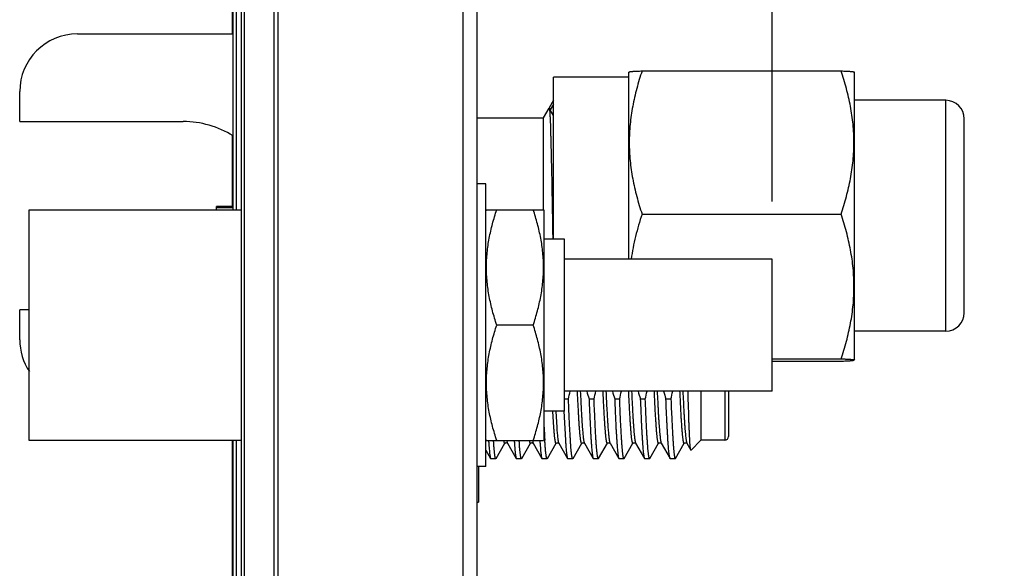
# Model space of a CAD drawing. Header units: inches. Extents: x 0 to 22, y 0 to 17.
# Tile 9 of 98: x 1.845 to 2.912, y 8.844 to 9.438. Entities that reach past the tile are written whole.
import ezdxf

# ---------------------------------------------------------------- set-up
doc = ezdxf.new("R2010")
doc.units = ezdxf.units.IN
doc.header["$LTSCALE"] = 1.21
doc.header["$MEASUREMENT"] = 0
doc.layers.get('0').update_dxf_attribs({"linetype": 'CONTINUOUS'})
doc.layers.add('DIMENSIONS', color=7, linetype='CONTINUOUS')
doc.styles.get("Standard").update_dxf_attribs({"font": 'txt', "width": 0.8})
doc.dimstyles.new('DIMSTYLE_1', dxfattribs={"dimtxt": 0.125, "dimasz": 0.18, "dimexe": 0.125, "dimexo": 0.0625, "dimgap": 0.03125, "dimtad": 0, "dimtih": 1, "dimtoh": 1, "dimzin": 4, "dimdsep": 46, "dimtxsty": 'STANDARD', "dimblk": '_FILLED', "dimblk1": '_FILLED', "dimblk2": '_FILLED', "dimcen": 0.09, "dimadec": 0, "dimazin": 0, "dimtp": 0.01, "dimtm": 0.01, "dimtfac": 1, "dimtofl": 0, "dimtmove": 0, "dimatfit": 3, "dimldrblk": '_FILLED', "dimfxl": 1, "dimtolj": 1, "dimtzin": 4, "dimarcsym": 0})

# ---------------------------------------------------------------- blocks, each defined once
blk = doc.blocks.new('*D36')
at = {"layer": 'DIMENSIONS', "color": 2, "linetype": 'CONTINUOUS'}
for p, q in [((2.8103, 9.762), (2.8103, 12.0267)), ((2.6601, 9.5711), (2.8103, 9.762)), ((2.6601, 9.2415), (2.6601, 9.5711))]:
    blk.add_line(p, q, dxfattribs=at)
at = {"layer": 'DIMENSIONS', "color": 2, "linetype": 'CONTINUOUS', "insert": (2.7478, 12.0892), "char_height": 0.125, "width": 1.025, "attachment_point": 1, "rotation": 90, "line_spacing_factor": 0.9}
blk.add_mtext('.44{\\Ftxt.shx;\\W1.000000;\\H0.125000; }[11.1]', dxfattribs=at)
blk = doc.blocks.new('_FILLED')
at = {"color": 0, "linetype": 'BYBLOCK'}
blk.add_solid([(0, 0), (-1, 0.1736), (-1, -0.1736)], dxfattribs=at)

msp = doc.modelspace()

# ---------------------------------------------------------------- linework, layer by layer
at = {"color": 7, "linetype": 'CONTINUOUS'}
for p, q in [((2.325, 11.5892), (2.325, 7.4533)), ((2.34, 11.5752), (2.34, 7.4533)), ((2.085, 7.1462), (2.085, 11.2392)), ((2.076, 9.2325), (2.076, 10.162)), ((2.075, 9.6892), (2.075, 9.4229)), ((1.9072, 9.4229), (2.076, 9.4229)), ((2.5049, 9.179), (2.5049, 9.3816)), ((2.5049, 9.3814), (2.5049, 9.3815)), ((2.505, 9.3817), (2.5052, 9.3818)), ((2.5192, 9.3828), (2.735, 9.3828)), ((2.7494, 9.3814), (2.7493, 9.3815)), ((2.7494, 9.0706), (2.7494, 9.3816)), ((2.4234, 9.2005), (2.4234, 9.376)), ((2.5049, 9.376), (2.4234, 9.376)), ((1.8447, 9.328), (1.8447, 9.3604)), ((2.4234, 9.351), (2.4186, 9.3427)), ((2.8484, 9.351), (2.7494, 9.351)), ((2.4124, 9.332), (2.4185, 9.3426)), ((2.4185, 9.3426), (2.4187, 9.3426)), ((2.4234, 9.3346), (2.4187, 9.3426)), ((2.4234, 9.3468), (2.4198, 9.3408)), ((1.8447, 9.328), (2.0218, 9.328)), ((2.34, 9.332), (2.4124, 9.332)), ((2.4124, 9.2325), (2.4124, 9.332)), ((2.8684, 9.121), (2.8684, 9.331)), ((2.075, 9.313), (2.075, 9.236)), ((2.35, 9.2605), (2.34, 9.2605)), ((2.35, 8.9545), (2.35, 9.2605)), ((1.8551, 8.9825), (1.8551, 9.2325)), ((1.8551, 9.2325), (2.085, 9.2325)), ((2.058, 9.2325), (2.058, 9.236)), ((2.076, 9.236), (2.058, 9.236)), ((2.076, 9.2347), (2.058, 9.2347)), ((2.3506, 9.2326), (2.35, 9.2315)), ((2.3506, 9.2325), (2.4124, 9.2325)), ((2.413, 9.2315), (2.4124, 9.2326)), ((2.413, 8.9835), (2.413, 9.2315)), ((2.5192, 9.2277), (2.735, 9.2277)), ((2.4351, 9.2005), (2.413, 9.2005)), ((2.4351, 9.0145), (2.4351, 9.2005)), ((2.6601, 9.179), (2.4351, 9.179)), ((2.6601, 9.036), (2.6601, 9.179)), ((1.8447, 9.0917), (1.8447, 9.124)), ((1.8551, 9.124), (1.8447, 9.124)), ((2.4013, 9.1075), (2.3617, 9.1075)), ((2.8484, 9.101), (2.7494, 9.101)), ((2.735, 9.0707), (2.6601, 9.0707)), ((2.6601, 9.0685), (2.7347, 9.0685)), ((2.7494, 9.0706), (2.7487, 9.0695)), ((2.6601, 9.036), (2.4351, 9.036)), ((2.583, 9.036), (2.583, 8.9829)), ((2.613, 9.036), (2.613, 8.9869)), ((2.4351, 9.0276), (2.4394, 9.0276)), ((2.4618, 9.0276), (2.4672, 9.0276)), ((2.4896, 9.0276), (2.495, 9.0276)), ((2.5173, 9.0276), (2.5227, 9.0276)), ((2.5451, 9.0276), (2.5505, 9.0276)), ((2.4351, 9.0145), (2.413, 9.0145)), ((2.4346, 9.0145), (2.4362, 8.983)), ((2.085, 8.9825), (1.8551, 8.9825)), ((2.075, 8.9825), (2.075, 8.7629)), ((2.076, 8.7315), (2.076, 8.9825)), ((2.3506, 8.9825), (2.35, 8.9835)), ((2.3506, 8.9825), (2.4124, 8.9825)), ((2.3611, 8.9631), (2.3706, 8.9795)), ((2.3734, 8.9796), (2.3734, 8.9795)), ((2.3734, 8.9795), (2.3829, 8.9631)), ((2.3888, 8.9631), (2.3983, 8.9795)), ((2.4011, 8.9796), (2.4012, 8.9795)), ((2.4012, 8.9795), (2.4107, 8.9631)), ((2.413, 8.9835), (2.4124, 8.9825)), ((2.4166, 8.9631), (2.4261, 8.9795)), ((2.4289, 8.9795), (2.429, 8.9795)), ((2.429, 8.9795), (2.4385, 8.9631)), ((2.4444, 8.9631), (2.4539, 8.9795)), ((2.4567, 8.9795), (2.4567, 8.9795)), ((2.4567, 8.9795), (2.4662, 8.9631)), ((2.4722, 8.9631), (2.4817, 8.9795)), ((2.4845, 8.9795), (2.4845, 8.9795)), ((2.4845, 8.9795), (2.494, 8.9631)), ((2.4999, 8.9631), (2.5094, 8.9795)), ((2.5123, 8.9795), (2.5123, 8.9795)), ((2.5123, 8.9795), (2.5218, 8.9631)), ((2.5277, 8.9631), (2.5372, 8.9795)), ((2.5401, 8.9795), (2.5401, 8.9795)), ((2.5401, 8.9795), (2.5496, 8.9631)), ((2.5555, 8.9631), (2.565, 8.9795)), ((2.5678, 8.9795), (2.5678, 8.9795)), ((2.5678, 8.9795), (2.5721, 8.9722)), ((2.583, 8.9829), (2.5723, 8.9721)), ((2.609, 8.9829), (2.583, 8.9829)), ((2.35, 8.972), (2.3551, 8.9631)), ((2.5723, 8.9721), (2.5721, 8.9722)), ((2.35, 8.9545), (2.34, 8.9545)), ((2.342, 8.9545), (2.342, 8.9159)), ((2.3551, 8.9631), (2.3554, 8.9629)), ((2.3554, 8.9629), (2.3608, 8.9629)), ((2.3611, 8.9631), (2.3608, 8.9629)), ((2.3829, 8.9631), (2.3832, 8.9629)), ((2.3832, 8.9629), (2.3886, 8.9629)), ((2.3888, 8.9631), (2.3886, 8.9629)), ((2.4107, 8.9631), (2.411, 8.9629)), ((2.411, 8.9629), (2.4163, 8.9629)), ((2.4166, 8.9631), (2.4163, 8.9629)), ((2.4385, 8.9631), (2.4387, 8.9629)), ((2.4387, 8.9629), (2.4441, 8.9629)), ((2.4444, 8.9631), (2.4441, 8.9629)), ((2.4662, 8.9631), (2.4665, 8.9629)), ((2.4665, 8.9629), (2.4719, 8.9629)), ((2.4722, 8.9631), (2.4719, 8.9629)), ((2.494, 8.9631), (2.4943, 8.9629)), ((2.4943, 8.9629), (2.4997, 8.9629)), ((2.4999, 8.9631), (2.4997, 8.9629)), ((2.5218, 8.9631), (2.5221, 8.9629)), ((2.5221, 8.9629), (2.5275, 8.9629)), ((2.5277, 8.9631), (2.5275, 8.9629)), ((2.5498, 8.9629), (2.5496, 8.9631)), ((2.5498, 8.9629), (2.5552, 8.9629)), ((2.5552, 8.9629), (2.5555, 8.9631)), ((2.34, 8.9159), (2.342, 8.9159))]:
    msp.add_line(p, q, dxfattribs=at)
at = {"color": 9, "linetype": 'CONTINUOUS'}
for p, q in [((2.0885, 7.1462), (2.0885, 11.2392)), ((2.1205, 7.1462), (2.1205, 11.2392)), ((2.125, 7.1462), (2.125, 11.2392)), ((2.0798, 9.2325), (2.0798, 10.162)), ((2.8484, 9.101), (2.8484, 9.351)), ((2.609, 9.036), (2.609, 8.9829)), ((2.4221, 9.0145), (2.4233, 8.9967)), ((2.4256, 9.0145), (2.4267, 8.9967)), ((2.0798, 8.7315), (2.0798, 8.9825)), ((2.3726, 8.9825), (2.3732, 8.9799)), ((2.3732, 8.9799), (2.3734, 8.9795)), ((2.4004, 8.9824), (2.4012, 8.9796)), ((2.4567, 8.9796), (2.4567, 8.9795)), ((2.4843, 8.9801), (2.4845, 8.9795))]:
    msp.add_line(p, q, dxfattribs=at)
at = {"color": 7, "linetype": 'CONTINUOUS'}
for points in [[(2.3706, 8.9795), (2.3706, 8.9795), (2.3706, 8.9796), (2.3708, 8.9798), (2.3711, 8.98), (2.3716, 8.9802), (2.3721, 8.9803), (2.3726, 8.9802), (2.373, 8.98)], [(2.373, 8.98), (2.3732, 8.9797), (2.3734, 8.9796)], [(2.3983, 8.9795), (2.3984, 8.9795), (2.3984, 8.9796), (2.3986, 8.9798), (2.3989, 8.98), (2.3993, 8.9802), (2.3998, 8.9803), (2.4003, 8.9802), (2.4007, 8.98)], [(2.4007, 8.98), (2.401, 8.9797), (2.4011, 8.9796)], [(2.4261, 8.9795), (2.4261, 8.9795), (2.4262, 8.9796), (2.4264, 8.9798), (2.4267, 8.98), (2.4272, 8.9802), (2.4276, 8.9802), (2.4281, 8.9801), (2.4285, 8.9799), (2.4288, 8.9797), (2.4289, 8.9796), (2.4289, 8.9795)], [(2.4539, 8.9795), (2.4539, 8.9795), (2.454, 8.9796), (2.4542, 8.9798), (2.4545, 8.98), (2.4549, 8.9802), (2.4554, 8.9802), (2.4559, 8.9801)], [(2.4559, 8.9801), (2.4563, 8.9799), (2.4566, 8.9797), (2.4567, 8.9796), (2.4567, 8.9795)], [(2.4817, 8.9795), (2.4817, 8.9795), (2.4818, 8.9796), (2.4819, 8.9798), (2.4823, 8.98), (2.4827, 8.9802), (2.4832, 8.9802), (2.4837, 8.9801)], [(2.4837, 8.9801), (2.4841, 8.9799), (2.4844, 8.9797), (2.4845, 8.9796), (2.4845, 8.9795)], [(2.5094, 8.9795), (2.5095, 8.9796), (2.5096, 8.9797), (2.5098, 8.9799), (2.5102, 8.9801), (2.5107, 8.9802), (2.5111, 8.9802), (2.5116, 8.9801), (2.512, 8.9799), (2.5122, 8.9797), (2.5123, 8.9796), (2.5123, 8.9795)], [(2.5372, 8.9795), (2.5372, 8.9795), (2.5373, 8.9797), (2.5376, 8.9799), (2.5379, 8.9801), (2.5385, 8.9802), (2.539, 8.9802), (2.5394, 8.9801), (2.5397, 8.9799), (2.54, 8.9797), (2.54, 8.9796), (2.5401, 8.9795)], [(2.565, 8.9795), (2.565, 8.9795), (2.5651, 8.9797), (2.5653, 8.9799), (2.5657, 8.9801), (2.5662, 8.9802), (2.5667, 8.9802), (2.5672, 8.9801), (2.5675, 8.9799), (2.5677, 8.9797), (2.5678, 8.9796), (2.5678, 8.9795)]]:
    msp.add_lwpolyline(points, dxfattribs=at)
for centre, radius, start, end in [((1.9072, 9.3604), 0.0625, 90, 180), ((2.8484, 9.331), 0.02, 360, 90), ((2.0218, 9.226), 0.102, 57.9028, 90), ((2.8484, 9.121), 0.02, 270, 0), ((1.9072, 9.0917), 0.0625, 180, 213.5705), ((2.1741, 9.0933), 0.2733, 346.0832, 347.9018), ((2.7727, 9.1239), 0.3255, 195.6592, 197.2106), ((2.2019, 9.0933), 0.2733, 346.0832, 347.9018), ((2.8005, 9.1239), 0.3255, 195.6592, 197.2106), ((2.2296, 9.0933), 0.2733, 346.0832, 347.9018), ((2.8283, 9.1239), 0.3255, 195.6592, 197.2106), ((2.2574, 9.0933), 0.2733, 346.0832, 347.9017), ((2.856, 9.1239), 0.3255, 195.6593, 197.2106), ((2.2852, 9.0933), 0.2733, 346.0832, 347.9018), ((3.4724, 9.0507), 1.0608, 182.8976, 183.6592), ((2.609, 8.9869), 0.004, 270, 360)]:
    msp.add_arc(centre, radius, start, end, dxfattribs=at)
at = {"color": 9, "linetype": 'CONTINUOUS'}
for centre, radius, start, end in [((2.4396, 8.9891), 0.0398, 189.5472, 189.7156), ((2.4026, 8.9803), 0.00159, 208.1675, 210.0203)]:
    msp.add_arc(centre, radius, start, end, dxfattribs=at)
at = {"color": 7, "linetype": 'CONTINUOUS'}
for points, knots in [([(2.5052, 9.3818), (2.5052, 9.3818), (2.5054, 9.3819), (2.5057, 9.382), (2.5062, 9.382), (2.5067, 9.3821), (2.5073, 9.3821), (2.508, 9.3822), (2.5088, 9.3823), (2.51, 9.3824), (2.5117, 9.3825), (2.514, 9.3826), (2.5165, 9.3827), (2.5183, 9.3828), (2.5192, 9.3828)], [0, 0, 0, 0, 0.016493, 0.039099, 0.069018, 0.105671, 0.148836, 0.198463, 0.254332, 0.316216, 0.457143, 0.619359, 0.800939, 1, 1, 1, 1]), ([(2.5192, 9.3828), (2.5182, 9.3797), (2.5162, 9.3734), (2.5134, 9.3638), (2.5111, 9.3542), (2.509, 9.3445), (2.5074, 9.3348), (2.5062, 9.325), (2.5055, 9.3151), (2.5053, 9.3053), (2.5055, 9.2954), (2.5062, 9.2856), (2.5074, 9.2758), (2.509, 9.2661), (2.5111, 9.2564), (2.5134, 9.2468), (2.5162, 9.2372), (2.5182, 9.2309), (2.5192, 9.2277)], [0, 0, 0, 0, 0.062934, 0.125726, 0.188378, 0.250896, 0.313292, 0.375589, 0.437813, 0.5, 0.562187, 0.624411, 0.686708, 0.749104, 0.811622, 0.874274, 0.937066, 1, 1, 1, 1]), ([(2.735, 9.3828), (2.736, 9.3828), (2.7379, 9.3827), (2.7402, 9.3826), (2.7419, 9.3825), (2.7431, 9.3824), (2.7442, 9.3824), (2.7451, 9.3823), (2.746, 9.3822), (2.7468, 9.3822), (2.7475, 9.3821), (2.748, 9.382), (2.7483, 9.382), (2.7485, 9.3819), (2.7487, 9.3819), (2.7488, 9.3819), (2.749, 9.3818), (2.7491, 9.3818), (2.7491, 9.3818), (2.7492, 9.3817), (2.7492, 9.3817), (2.7492, 9.3817)], [0, 0, 0, 0, 0.211434, 0.402564, 0.489783, 0.571038, 0.64603, 0.714461, 0.776051, 0.83053, 0.877607, 0.917178, 0.934117, 0.949025, 0.961786, 0.972476, 0.981473, 0.989173, 0.995543, 0.998039, 1, 1, 1, 1]), ([(2.735, 9.2277), (2.736, 9.2309), (2.738, 9.2372), (2.7408, 9.2468), (2.7431, 9.2564), (2.7452, 9.2661), (2.7468, 9.2758), (2.748, 9.2856), (2.7487, 9.2954), (2.7489, 9.3053), (2.7487, 9.3151), (2.748, 9.325), (2.7468, 9.3348), (2.7452, 9.3445), (2.7431, 9.3542), (2.7408, 9.3638), (2.738, 9.3734), (2.736, 9.3797), (2.735, 9.3828)], [0, 0, 0, 0, 0.062934, 0.125726, 0.188378, 0.250896, 0.313292, 0.375589, 0.437813, 0.5, 0.562187, 0.624411, 0.686708, 0.749104, 0.811622, 0.874274, 0.937066, 1, 1, 1, 1]), ([(2.4187, 9.3426), (2.4187, 9.3426), (2.4187, 9.3426), (2.4187, 9.3425), (2.4188, 9.3424), (2.4188, 9.3422), (2.4189, 9.3419), (2.4189, 9.3415), (2.419, 9.341), (2.419, 9.3404), (2.4191, 9.3397), (2.4191, 9.3389), (2.4192, 9.3381), (2.4193, 9.3368), (2.4194, 9.335), (2.4195, 9.3325), (2.4196, 9.3298), (2.4198, 9.3267), (2.4199, 9.3234), (2.42, 9.3197), (2.4201, 9.3158), (2.4202, 9.3116), (2.4204, 9.3054), (2.4206, 9.2972), (2.4208, 9.2867), (2.4211, 9.2756), (2.4213, 9.2658), (2.4214, 9.2578), (2.4216, 9.2495), (2.4218, 9.2389), (2.422, 9.2261), (2.4222, 9.2133), (2.4224, 9.2048), (2.4224, 9.2005)], [0, 0, 0, 0, 0.000496, 0.001138, 0.00193, 0.002875, 0.005222, 0.008183, 0.011755, 0.015935, 0.020719, 0.026103, 0.03208, 0.038646, 0.05352, 0.070678, 0.09007, 0.111641, 0.135333, 0.161088, 0.18884, 0.218503, 0.249978, 0.317932, 0.391851, 0.470872, 0.554114, 0.597034, 0.640664, 0.729542, 0.819721, 0.910199, 1, 1, 1, 1]), ([(2.3617, 9.1075), (2.3609, 9.1101), (2.3593, 9.1152), (2.3571, 9.1229), (2.3552, 9.1306), (2.3535, 9.1384), (2.3522, 9.1463), (2.3513, 9.1542), (2.3507, 9.1621), (2.3505, 9.17), (2.3507, 9.178), (2.3513, 9.1859), (2.3522, 9.1938), (2.3535, 9.2016), (2.3552, 9.2094), (2.3571, 9.2172), (2.3593, 9.2249), (2.3609, 9.23), (2.3617, 9.2325)], [0, 0, 0, 0, 0.062919, 0.125701, 0.188348, 0.250865, 0.313265, 0.375569, 0.437803, 0.5, 0.562197, 0.624431, 0.686735, 0.749135, 0.811652, 0.874299, 0.937081, 1, 1, 1, 1]), ([(2.4013, 9.1075), (2.4021, 9.1101), (2.4037, 9.1152), (2.4059, 9.1229), (2.4078, 9.1306), (2.4095, 9.1384), (2.4108, 9.1463), (2.4117, 9.1542), (2.4123, 9.1621), (2.4125, 9.17), (2.4123, 9.178), (2.4117, 9.1859), (2.4108, 9.1938), (2.4095, 9.2016), (2.4078, 9.2094), (2.4059, 9.2172), (2.4037, 9.2249), (2.4021, 9.23), (2.4013, 9.2325)], [0, 0, 0, 0, 0.062919, 0.125701, 0.188348, 0.250865, 0.313265, 0.375569, 0.437803, 0.5, 0.562197, 0.624431, 0.686735, 0.749135, 0.811652, 0.874299, 0.937081, 1, 1, 1, 1]), ([(2.5192, 9.2277), (2.5179, 9.2238), (2.5154, 9.2158), (2.5121, 9.2036), (2.5094, 9.1914), (2.508, 9.1832), (2.5074, 9.179)], [0, 0, 0, 0, 0.250959, 0.501261, 0.750921, 1, 1, 1, 1]), ([(2.735, 9.0707), (2.7361, 9.0739), (2.7381, 9.0803), (2.7408, 9.09), (2.7432, 9.0997), (2.7453, 9.1095), (2.7469, 9.1194), (2.7481, 9.1293), (2.7488, 9.1393), (2.749, 9.1492), (2.7488, 9.1592), (2.7481, 9.1692), (2.7469, 9.1791), (2.7452, 9.1889), (2.7432, 9.1987), (2.7408, 9.2085), (2.738, 9.2182), (2.736, 9.2246), (2.735, 9.2277)], [0, 0, 0, 0, 0.062902, 0.125673, 0.188313, 0.250828, 0.313231, 0.375541, 0.437784, 0.499993, 0.562202, 0.624446, 0.686757, 0.749162, 0.81168, 0.874322, 0.937096, 1, 1, 1, 1]), ([(2.3617, 8.9825), (2.3609, 8.9851), (2.3593, 8.9902), (2.3571, 8.9979), (2.3552, 9.0056), (2.3535, 9.0134), (2.3522, 9.0213), (2.3513, 9.0292), (2.3507, 9.0371), (2.3505, 9.045), (2.3507, 9.053), (2.3513, 9.0609), (2.3522, 9.0688), (2.3535, 9.0766), (2.3552, 9.0844), (2.3571, 9.0922), (2.3593, 9.0999), (2.3609, 9.105), (2.3617, 9.1075)], [0, 0, 0, 0, 0.062919, 0.125701, 0.188348, 0.250865, 0.313265, 0.375569, 0.437803, 0.5, 0.562197, 0.624431, 0.686735, 0.749135, 0.811652, 0.874299, 0.937081, 1, 1, 1, 1]), ([(2.4013, 8.9825), (2.4021, 8.9851), (2.4037, 8.9902), (2.4059, 8.9979), (2.4078, 9.0056), (2.4095, 9.0134), (2.4108, 9.0213), (2.4117, 9.0292), (2.4123, 9.0371), (2.4125, 9.045), (2.4123, 9.053), (2.4117, 9.0609), (2.4108, 9.0688), (2.4095, 9.0766), (2.4078, 9.0844), (2.4059, 9.0922), (2.4037, 9.0999), (2.4021, 9.105), (2.4013, 9.1075)], [0, 0, 0, 0, 0.062919, 0.125701, 0.188348, 0.250865, 0.313265, 0.375569, 0.437803, 0.5, 0.562197, 0.624431, 0.686735, 0.749135, 0.811652, 0.874299, 0.937081, 1, 1, 1, 1]), ([(2.7347, 9.0685), (2.7357, 9.0685), (2.7376, 9.0686), (2.7399, 9.0687), (2.7416, 9.0688), (2.7427, 9.0689), (2.7438, 9.0689), (2.7448, 9.069), (2.7456, 9.0691), (2.7464, 9.0691), (2.7471, 9.0692), (2.7476, 9.0693), (2.748, 9.0693), (2.7483, 9.0694), (2.7484, 9.0694), (2.7485, 9.0695), (2.7486, 9.0695), (2.7487, 9.0695), (2.7487, 9.0695), (2.7487, 9.0695), (2.7487, 9.0696), (2.7487, 9.0696)], [0, 0, 0, 0, 0.212152, 0.403835, 0.491273, 0.572714, 0.647859, 0.716416, 0.778104, 0.832657, 0.879829, 0.919407, 0.951217, 0.964174, 0.975155, 0.984166, 0.991236, 0.994065, 0.996443, 0.998402, 1, 1, 1, 1]), ([(2.7487, 9.0696), (2.7487, 9.0696), (2.7487, 9.0696), (2.7487, 9.0696), (2.7487, 9.0696), (2.7487, 9.0696), (2.7487, 9.0697), (2.7486, 9.0697), (2.7486, 9.0697), (2.7484, 9.0698), (2.7483, 9.0698), (2.7481, 9.0698), (2.7479, 9.0699), (2.7477, 9.0699), (2.7474, 9.0699), (2.7471, 9.07), (2.7467, 9.07), (2.746, 9.0701), (2.7452, 9.0702), (2.7442, 9.0702), (2.7432, 9.0703), (2.742, 9.0704), (2.7408, 9.0704), (2.7395, 9.0705), (2.7375, 9.0706), (2.736, 9.0707), (2.735, 9.0707)], [0, 0, 0, 0, 0.001408, 0.002732, 0.004199, 0.005981, 0.008179, 0.010844, 0.017677, 0.0266, 0.037653, 0.050847, 0.066177, 0.083633, 0.103198, 0.124848, 0.148558, 0.202041, 0.263389, 0.332316, 0.408512, 0.491656, 0.581416, 0.677458, 0.779452, 1, 1, 1, 1]), ([(2.5721, 8.9722), (2.5721, 8.9722), (2.572, 8.9723), (2.572, 8.9724), (2.5719, 8.9726), (2.5719, 8.9728), (2.5718, 8.973), (2.5718, 8.9734), (2.5717, 8.9739), (2.5716, 8.9747), (2.5715, 8.9755), (2.5714, 8.9765), (2.5713, 8.9776), (2.5712, 8.9788), (2.5711, 8.9807), (2.571, 8.9834), (2.5708, 8.9869), (2.5706, 8.9908), (2.5704, 8.9952), (2.5702, 9), (2.57, 9.0052), (2.5699, 9.0108), (2.5697, 9.0166), (2.5694, 9.0251), (2.5692, 9.0316), (2.5691, 9.036)], [0, 0, 0, 0, 0.001682, 0.003829, 0.006453, 0.009562, 0.01316, 0.017248, 0.026896, 0.038505, 0.052066, 0.067566, 0.084989, 0.104315, 0.125525, 0.173493, 0.228677, 0.290829, 0.359671, 0.434895, 0.516169, 0.603135, 0.695412, 0.792598, 1, 1, 1, 1]), ([(2.4441, 8.9629), (2.4441, 8.9629), (2.4441, 8.9629), (2.444, 8.9629), (2.444, 8.9629), (2.444, 8.9629), (2.4439, 8.963), (2.4438, 8.9632), (2.4437, 8.9633), (2.4437, 8.9635), (2.4436, 8.9637), (2.4435, 8.9641), (2.4434, 8.9646), (2.4432, 8.9654), (2.4431, 8.9663), (2.4429, 8.9673), (2.4428, 8.9685), (2.4426, 8.9698), (2.4425, 8.9712), (2.4423, 8.9734), (2.442, 8.9764), (2.4417, 8.9804), (2.4415, 8.9849), (2.4412, 8.9898), (2.4409, 8.9952), (2.4406, 9.001), (2.4403, 9.0071), (2.4399, 9.016), (2.4396, 9.0229), (2.4394, 9.0276)], [0, 0, 0, 0, 0.00057, 0.001171, 0.001829, 0.002564, 0.004315, 0.006501, 0.009157, 0.012303, 0.015951, 0.020105, 0.029952, 0.04186, 0.05583, 0.071855, 0.089924, 0.110019, 0.132123, 0.156212, 0.210243, 0.271883, 0.340862, 0.41688, 0.499601, 0.58866, 0.683662, 0.784187, 1, 1, 1, 1]), ([(2.4618, 9.0276), (2.462, 9.0232), (2.4622, 9.0167), (2.4626, 9.0082), (2.4629, 9.0023), (2.4632, 8.9968), (2.4634, 8.9916), (2.4637, 8.9868), (2.464, 8.9824), (2.4643, 8.9784), (2.4646, 8.9748), (2.4648, 8.9722), (2.465, 8.9702), (2.4651, 8.969), (2.4653, 8.9678), (2.4654, 8.9668), (2.4655, 8.9659), (2.4657, 8.9651), (2.4658, 8.9644), (2.4659, 8.9639), (2.466, 8.9636), (2.4661, 8.9634), (2.4662, 8.9632), (2.4662, 8.9631), (2.4662, 8.9631)], [0, 0, 0, 0, 0.205132, 0.301158, 0.392317, 0.478247, 0.558611, 0.633092, 0.701399, 0.763266, 0.818451, 0.866745, 0.888249, 0.907964, 0.925875, 0.941964, 0.956221, 0.968638, 0.979211, 0.987944, 0.991627, 0.994858, 0.997645, 1, 1, 1, 1]), ([(2.4719, 8.9629), (2.4719, 8.9629), (2.4719, 8.9629), (2.4718, 8.9629), (2.4718, 8.9629), (2.4717, 8.9629), (2.4717, 8.963), (2.4716, 8.9632), (2.4715, 8.9633), (2.4715, 8.9635), (2.4714, 8.9637), (2.4713, 8.9641), (2.4711, 8.9646), (2.471, 8.9654), (2.4709, 8.9663), (2.4707, 8.9673), (2.4706, 8.9685), (2.4704, 8.9698), (2.4703, 8.9712), (2.4701, 8.9734), (2.4698, 8.9764), (2.4695, 8.9804), (2.4692, 8.9849), (2.4689, 8.9898), (2.4686, 8.9952), (2.4684, 9.001), (2.4681, 9.0071), (2.4677, 9.016), (2.4674, 9.0229), (2.4672, 9.0276)], [0, 0, 0, 0, 0.00057, 0.001171, 0.001829, 0.002564, 0.004315, 0.006501, 0.009157, 0.012303, 0.015951, 0.020105, 0.029952, 0.04186, 0.05583, 0.071855, 0.089924, 0.110019, 0.132123, 0.156212, 0.210243, 0.271883, 0.340862, 0.41688, 0.499601, 0.58866, 0.683662, 0.784187, 1, 1, 1, 1]), ([(2.4896, 9.0276), (2.4897, 9.0232), (2.49, 9.0167), (2.4904, 9.0082), (2.4907, 9.0023), (2.4909, 8.9968), (2.4912, 8.9916), (2.4915, 8.9868), (2.4918, 8.9824), (2.4921, 8.9784), (2.4923, 8.9748), (2.4926, 8.9722), (2.4928, 8.9702), (2.4929, 8.969), (2.493, 8.9678), (2.4932, 8.9668), (2.4933, 8.9659), (2.4934, 8.9651), (2.4936, 8.9644), (2.4937, 8.9639), (2.4938, 8.9636), (2.4939, 8.9634), (2.4939, 8.9632), (2.494, 8.9631), (2.494, 8.9631)], [0, 0, 0, 0, 0.205132, 0.301158, 0.392317, 0.478247, 0.558611, 0.633092, 0.701399, 0.763266, 0.818451, 0.866745, 0.888249, 0.907964, 0.925875, 0.941964, 0.956221, 0.968638, 0.979211, 0.987944, 0.991627, 0.994858, 0.997645, 1, 1, 1, 1]), ([(2.4997, 8.9629), (2.4997, 8.9629), (2.4996, 8.9629), (2.4996, 8.9629), (2.4996, 8.9629), (2.4995, 8.9629), (2.4994, 8.963), (2.4994, 8.9632), (2.4993, 8.9633), (2.4992, 8.9635), (2.4992, 8.9637), (2.4991, 8.9641), (2.4989, 8.9646), (2.4988, 8.9654), (2.4986, 8.9663), (2.4985, 8.9673), (2.4983, 8.9685), (2.4982, 8.9698), (2.498, 8.9712), (2.4978, 8.9734), (2.4976, 8.9764), (2.4973, 8.9804), (2.497, 8.9849), (2.4967, 8.9898), (2.4964, 8.9952), (2.4961, 9.001), (2.4958, 9.0071), (2.4954, 9.016), (2.4951, 9.0229), (2.495, 9.0276)], [0, 0, 0, 0, 0.00057, 0.001171, 0.001829, 0.002564, 0.004315, 0.006501, 0.009157, 0.012303, 0.015951, 0.020105, 0.029952, 0.04186, 0.05583, 0.071855, 0.089924, 0.110019, 0.132123, 0.156212, 0.210243, 0.271883, 0.340862, 0.41688, 0.499601, 0.58866, 0.683662, 0.784187, 1, 1, 1, 1]), ([(2.5173, 9.0276), (2.5175, 9.0232), (2.5178, 9.0167), (2.5182, 9.0082), (2.5184, 9.0023), (2.5187, 8.9968), (2.519, 8.9916), (2.5193, 8.9868), (2.5196, 8.9824), (2.5198, 8.9784), (2.5201, 8.9748), (2.5203, 8.9722), (2.5205, 8.9702), (2.5207, 8.969), (2.5208, 8.9678), (2.521, 8.9668), (2.5211, 8.9659), (2.5212, 8.9651), (2.5214, 8.9644), (2.5215, 8.9639), (2.5216, 8.9636), (2.5216, 8.9634), (2.5217, 8.9632), (2.5218, 8.9631), (2.5218, 8.9631)], [0, 0, 0, 0, 0.205132, 0.301158, 0.392317, 0.478247, 0.558611, 0.633092, 0.701399, 0.763266, 0.818451, 0.866745, 0.888249, 0.907964, 0.925875, 0.941964, 0.956221, 0.968638, 0.979211, 0.987944, 0.991627, 0.994858, 0.997645, 1, 1, 1, 1]), ([(2.5275, 8.9629), (2.5274, 8.9629), (2.5274, 8.9629), (2.5274, 8.9629), (2.5273, 8.9629), (2.5273, 8.9629), (2.5272, 8.963), (2.5272, 8.9632), (2.5271, 8.9633), (2.527, 8.9635), (2.5269, 8.9637), (2.5268, 8.9641), (2.5267, 8.9646), (2.5266, 8.9654), (2.5264, 8.9663), (2.5263, 8.9673), (2.5261, 8.9685), (2.526, 8.9698), (2.5258, 8.9712), (2.5256, 8.9734), (2.5254, 8.9764), (2.5251, 8.9804), (2.5248, 8.9849), (2.5245, 8.9898), (2.5242, 8.9952), (2.5239, 9.001), (2.5236, 9.0071), (2.5232, 9.016), (2.5229, 9.0229), (2.5227, 9.0276)], [0, 0, 0, 0, 0.00057, 0.001171, 0.001829, 0.002564, 0.004315, 0.006501, 0.009157, 0.012303, 0.015951, 0.020105, 0.029952, 0.04186, 0.05583, 0.071855, 0.089924, 0.110019, 0.132123, 0.156212, 0.210243, 0.271883, 0.340862, 0.41688, 0.499601, 0.58866, 0.683662, 0.784187, 1, 1, 1, 1]), ([(2.5496, 8.9631), (2.5495, 8.9631), (2.5495, 8.9632), (2.5494, 8.9634), (2.5494, 8.9636), (2.5493, 8.9639), (2.5491, 8.9644), (2.549, 8.9651), (2.5489, 8.9659), (2.5487, 8.9668), (2.5486, 8.9678), (2.5485, 8.969), (2.5483, 8.9702), (2.5481, 8.9722), (2.5479, 8.9748), (2.5476, 8.9784), (2.5473, 8.9824), (2.5471, 8.9868), (2.5468, 8.9916), (2.5465, 8.9968), (2.5462, 9.0023), (2.5459, 9.0082), (2.5456, 9.0167), (2.5453, 9.0232), (2.5451, 9.0276)], [0, 0, 0, 0, 0.002355, 0.005142, 0.008373, 0.012056, 0.020789, 0.031362, 0.043779, 0.058036, 0.074125, 0.092036, 0.111751, 0.133255, 0.181549, 0.236734, 0.298601, 0.366908, 0.441389, 0.521753, 0.607683, 0.698842, 0.794868, 1, 1, 1, 1]), ([(2.5505, 9.0276), (2.5507, 9.0229), (2.551, 9.016), (2.5514, 9.0071), (2.5517, 9.001), (2.552, 8.9952), (2.5523, 8.9898), (2.5526, 8.9849), (2.5529, 8.9804), (2.5531, 8.9764), (2.5534, 8.9734), (2.5536, 8.9712), (2.5537, 8.9698), (2.5539, 8.9685), (2.554, 8.9673), (2.5542, 8.9663), (2.5543, 8.9654), (2.5545, 8.9646), (2.5546, 8.9641), (2.5547, 8.9637), (2.5548, 8.9635), (2.5549, 8.9633), (2.5549, 8.9632), (2.555, 8.963), (2.5551, 8.9629), (2.5551, 8.9629), (2.5552, 8.9629), (2.5552, 8.9629), (2.5552, 8.9629), (2.5552, 8.9629)], [0, 0, 0, 0, 0.215813, 0.316338, 0.41134, 0.500399, 0.58312, 0.659138, 0.728117, 0.789757, 0.843788, 0.867877, 0.889981, 0.910076, 0.928145, 0.94417, 0.95814, 0.970048, 0.979895, 0.984049, 0.987697, 0.990843, 0.993499, 0.995685, 0.997436, 0.998171, 0.998829, 0.99943, 1, 1, 1, 1]), ([(2.3529, 8.9825), (2.353, 8.9812), (2.3532, 8.9786), (2.3534, 8.975), (2.3537, 8.9723), (2.3539, 8.9703), (2.354, 8.969), (2.3541, 8.9679), (2.3543, 8.9668), (2.3544, 8.9659), (2.3546, 8.9651), (2.3547, 8.9644), (2.3548, 8.9639), (2.3549, 8.9636), (2.355, 8.9634), (2.3551, 8.9632), (2.3551, 8.9631), (2.3551, 8.9631)], [0, 0, 0, 0, 0.207274, 0.392171, 0.55397, 0.626012, 0.692055, 0.752042, 0.805922, 0.853655, 0.895211, 0.930581, 0.959776, 0.972076, 0.982861, 0.992156, 1, 1, 1, 1]), ([(2.3608, 8.9629), (2.3608, 8.9629), (2.3608, 8.9629), (2.3607, 8.9629), (2.3607, 8.9629), (2.3606, 8.963), (2.3605, 8.963), (2.3605, 8.9632), (2.3604, 8.9634), (2.3603, 8.9636), (2.3602, 8.9638), (2.3602, 8.9641), (2.3601, 8.9645), (2.36, 8.965), (2.3598, 8.9657), (2.3597, 8.9668), (2.3595, 8.9679), (2.3594, 8.9693), (2.3592, 8.9707), (2.3591, 8.9723), (2.3588, 8.9748), (2.3586, 8.9782), (2.3584, 8.981), (2.3583, 8.9825)], [0, 0, 0, 0, 0.001982, 0.004083, 0.006404, 0.009022, 0.015333, 0.023282, 0.032993, 0.044531, 0.057931, 0.073216, 0.090398, 0.109484, 0.153372, 0.204875, 0.263957, 0.330563, 0.404621, 0.486048, 0.574748, 0.773531, 1, 1, 1, 1]), ([(2.3807, 8.9825), (2.3808, 8.9812), (2.3809, 8.9786), (2.3812, 8.975), (2.3814, 8.9723), (2.3816, 8.9703), (2.3818, 8.969), (2.3819, 8.9679), (2.3821, 8.9668), (2.3822, 8.9659), (2.3823, 8.9651), (2.3825, 8.9644), (2.3826, 8.9639), (2.3827, 8.9636), (2.3828, 8.9634), (2.3828, 8.9632), (2.3829, 8.9631), (2.3829, 8.9631)], [0, 0, 0, 0, 0.207274, 0.392171, 0.55397, 0.626012, 0.692055, 0.752042, 0.805922, 0.853655, 0.895211, 0.930581, 0.959776, 0.972076, 0.982861, 0.992156, 1, 1, 1, 1]), ([(2.3886, 8.9629), (2.3886, 8.9629), (2.3885, 8.9629), (2.3885, 8.9629), (2.3884, 8.9629), (2.3884, 8.963), (2.3883, 8.963), (2.3882, 8.9632), (2.3882, 8.9634), (2.3881, 8.9636), (2.388, 8.9638), (2.3879, 8.9641), (2.3879, 8.9645), (2.3877, 8.965), (2.3876, 8.9657), (2.3875, 8.9668), (2.3873, 8.9679), (2.3871, 8.9693), (2.387, 8.9707), (2.3868, 8.9723), (2.3866, 8.9748), (2.3863, 8.9782), (2.3862, 8.981), (2.3861, 8.9825)], [0, 0, 0, 0, 0.001982, 0.004083, 0.006404, 0.009022, 0.015333, 0.023282, 0.032993, 0.044531, 0.057931, 0.073216, 0.090398, 0.109484, 0.153372, 0.204875, 0.263957, 0.330563, 0.404621, 0.486048, 0.574748, 0.773531, 1, 1, 1, 1]), ([(2.4084, 8.9825), (2.4085, 8.9812), (2.4087, 8.9786), (2.409, 8.975), (2.4092, 8.9723), (2.4094, 8.9703), (2.4096, 8.969), (2.4097, 8.9679), (2.4098, 8.9668), (2.41, 8.9659), (2.4101, 8.9651), (2.4103, 8.9644), (2.4104, 8.9639), (2.4105, 8.9636), (2.4105, 8.9634), (2.4106, 8.9632), (2.4107, 8.9631), (2.4107, 8.9631)], [0, 0, 0, 0, 0.207274, 0.392171, 0.55397, 0.626012, 0.692055, 0.752042, 0.805922, 0.853655, 0.895211, 0.930581, 0.959776, 0.972076, 0.982861, 0.992156, 1, 1, 1, 1]), ([(2.4163, 8.9629), (2.4163, 8.9629), (2.4163, 8.9629), (2.4163, 8.9629), (2.4162, 8.9629), (2.4162, 8.963), (2.4161, 8.9631), (2.416, 8.9632), (2.4159, 8.9634), (2.4159, 8.9636), (2.4158, 8.9639), (2.4157, 8.9642), (2.4156, 8.9645), (2.4155, 8.965), (2.4154, 8.9658), (2.4152, 8.9669), (2.4151, 8.9681), (2.4149, 8.9694), (2.4147, 8.9709), (2.4146, 8.9726), (2.4144, 8.9751), (2.4141, 8.9786), (2.4139, 8.9814), (2.4138, 8.983)], [0, 0, 0, 0, 0.00196, 0.004042, 0.006346, 0.008948, 0.015236, 0.02317, 0.032872, 0.044404, 0.057803, 0.07309, 0.090276, 0.109369, 0.153276, 0.204804, 0.263914, 0.330549, 0.404634, 0.486086, 0.574803, 0.773589, 1, 1, 1, 1]), ([(2.4362, 8.983), (2.4363, 8.9816), (2.4365, 8.979), (2.4367, 8.9753), (2.437, 8.9725), (2.4372, 8.9705), (2.4373, 8.9692), (2.4375, 8.968), (2.4376, 8.9669), (2.4377, 8.966), (2.4379, 8.9651), (2.438, 8.9645), (2.4381, 8.964), (2.4382, 8.9636), (2.4383, 8.9634), (2.4384, 8.9632), (2.4384, 8.9631), (2.4385, 8.9631)], [0, 0, 0, 0, 0.207407, 0.392439, 0.554345, 0.626426, 0.692496, 0.752496, 0.806371, 0.854082, 0.895597, 0.930904, 0.960015, 0.972264, 0.982992, 0.992225, 1, 1, 1, 1])]:
    msp.add_open_spline(points, degree=3, knots=knots, dxfattribs=at)
at = {"color": 9, "linetype": 'CONTINUOUS'}
for points, knots in [([(2.4488, 9.036), (2.4489, 9.0338), (2.4491, 9.0294), (2.4495, 9.0231), (2.4498, 9.017), (2.4501, 9.0113), (2.4504, 9.0061), (2.4507, 9.0012), (2.451, 8.9968), (2.4513, 8.9933), (2.4515, 8.9909), (2.4517, 8.9892), (2.4518, 8.9876), (2.452, 8.9862), (2.4521, 8.9849), (2.4523, 8.9837), (2.4525, 8.9827), (2.4526, 8.9818), (2.4528, 8.981), (2.4529, 8.9805), (2.453, 8.9801), (2.4531, 8.9799), (2.4532, 8.9797), (2.4533, 8.9795), (2.4533, 8.9794), (2.4534, 8.9793), (2.4535, 8.9793), (2.4535, 8.9793), (2.4536, 8.9793), (2.4536, 8.9793), (2.4537, 8.9793), (2.4537, 8.9793), (2.4538, 8.9794), (2.4539, 8.9795), (2.4539, 8.9795)], [0, 0, 0, 0, 0.116139, 0.227097, 0.332309, 0.431242, 0.523392, 0.608293, 0.685515, 0.754671, 0.786115, 0.815416, 0.84254, 0.867453, 0.890127, 0.910536, 0.92866, 0.944483, 0.957996, 0.9692, 0.973941, 0.978115, 0.981729, 0.984796, 0.987341, 0.989405, 0.991068, 0.991796, 0.992488, 0.993176, 0.993892, 0.995513, 0.99752, 1, 1, 1, 1]), ([(2.4523, 9.036), (2.4525, 9.0322), (2.4528, 9.025), (2.4533, 9.0161), (2.4537, 9.0096), (2.4539, 9.0051), (2.4542, 9.0009), (2.4545, 8.9971), (2.4547, 8.9936), (2.455, 8.9904), (2.4553, 8.9877), (2.4555, 8.9856), (2.4557, 8.9842), (2.4558, 8.9832), (2.456, 8.9824), (2.4561, 8.9816), (2.4563, 8.981), (2.4564, 8.9804), (2.4565, 8.9801), (2.4566, 8.9798), (2.4567, 8.9797), (2.4567, 8.9796)], [0, 0, 0, 0, 0.201036, 0.385066, 0.469819, 0.549297, 0.623197, 0.691241, 0.753173, 0.808763, 0.857805, 0.900123, 0.918714, 0.935573, 0.950688, 0.964049, 0.975653, 0.985502, 0.993606, 0.997014, 1, 1, 1, 1]), ([(2.4766, 9.036), (2.4767, 9.0338), (2.4769, 9.0294), (2.4772, 9.023), (2.4776, 9.017), (2.4779, 9.0113), (2.4782, 9.006), (2.4785, 9.0012), (2.4788, 8.9967), (2.4791, 8.9933), (2.4793, 8.9909), (2.4795, 8.9892), (2.4796, 8.9876), (2.4798, 8.9862), (2.4799, 8.9849), (2.4801, 8.9837), (2.4802, 8.9827), (2.4804, 8.9818), (2.4806, 8.981), (2.4807, 8.9805), (2.4808, 8.9801), (2.4809, 8.9799), (2.481, 8.9797), (2.481, 8.9795), (2.4811, 8.9794), (2.4812, 8.9793), (2.4813, 8.9793), (2.4813, 8.9793), (2.4814, 8.9793), (2.4814, 8.9793), (2.4815, 8.9793), (2.4815, 8.9793), (2.4816, 8.9794), (2.4816, 8.9795), (2.4817, 8.9795)], [0, 0, 0, 0, 0.116148, 0.227112, 0.332329, 0.431264, 0.523415, 0.608315, 0.685536, 0.754689, 0.786131, 0.815431, 0.842552, 0.867464, 0.890136, 0.910543, 0.928666, 0.944487, 0.957998, 0.969201, 0.973941, 0.978114, 0.981727, 0.984794, 0.987338, 0.989402, 0.991065, 0.991793, 0.992485, 0.993173, 0.993889, 0.995511, 0.997519, 1, 1, 1, 1]), ([(2.4801, 9.036), (2.4803, 9.0324), (2.4806, 9.0254), (2.4811, 9.0154), (2.4815, 9.0077), (2.4819, 9.0021), (2.4822, 8.9983), (2.4824, 8.9948), (2.4827, 8.9917), (2.4829, 8.9889), (2.4832, 8.9865), (2.4834, 8.9846), (2.4836, 8.9833), (2.4837, 8.9825), (2.4839, 8.9818), (2.484, 8.9811), (2.4841, 8.9806), (2.4842, 8.9803), (2.4843, 8.9801)], [0, 0, 0, 0, 0.194593, 0.373562, 0.534416, 0.607341, 0.674923, 0.736928, 0.793144, 0.843379, 0.887467, 0.925265, 0.941768, 0.95666, 0.969931, 0.981577, 0.991597, 1, 1, 1, 1]), ([(2.5044, 9.036), (2.5045, 9.0338), (2.5047, 9.0294), (2.505, 9.0231), (2.5053, 9.017), (2.5056, 9.0113), (2.506, 9.006), (2.5063, 9.0012), (2.5066, 8.9967), (2.5069, 8.9933), (2.5071, 8.9909), (2.5072, 8.9892), (2.5074, 8.9876), (2.5075, 8.9862), (2.5077, 8.9849), (2.5079, 8.9837), (2.508, 8.9827), (2.5082, 8.9818), (2.5083, 8.981), (2.5085, 8.9805), (2.5086, 8.9801), (2.5087, 8.9799), (2.5087, 8.9797), (2.5088, 8.9795), (2.5089, 8.9794), (2.509, 8.9793), (2.509, 8.9793), (2.5091, 8.9793), (2.5091, 8.9793), (2.5092, 8.9793), (2.5092, 8.9793), (2.5093, 8.9793), (2.5094, 8.9794), (2.5094, 8.9795), (2.5094, 8.9795)], [0, 0, 0, 0, 0.116146, 0.22711, 0.332328, 0.431264, 0.523416, 0.608318, 0.68554, 0.754694, 0.786137, 0.815437, 0.842559, 0.867471, 0.890143, 0.91055, 0.928672, 0.944492, 0.958003, 0.969204, 0.973944, 0.978116, 0.981729, 0.984795, 0.987338, 0.989401, 0.991063, 0.991791, 0.992483, 0.993171, 0.993887, 0.995509, 0.997518, 1, 1, 1, 1]), ([(2.5079, 9.036), (2.508, 9.0322), (2.5083, 9.0265), (2.5087, 9.0192), (2.509, 9.0141), (2.5092, 9.0092), (2.5095, 9.0047), (2.5098, 9.0005), (2.5101, 8.9966), (2.5103, 8.9931), (2.5106, 8.99), (2.5109, 8.9873), (2.5111, 8.9852), (2.5113, 8.9838), (2.5115, 8.9829), (2.5116, 8.9821), (2.5117, 8.9814), (2.5119, 8.9807), (2.512, 8.9803), (2.5121, 8.98), (2.5121, 8.9798), (2.5122, 8.9797), (2.5123, 8.9796), (2.5123, 8.9795)], [0, 0, 0, 0, 0.203326, 0.298614, 0.38915, 0.474581, 0.554572, 0.628813, 0.697015, 0.758915, 0.814275, 0.862887, 0.904571, 0.922769, 0.939184, 0.953805, 0.966624, 0.977639, 0.986855, 0.990794, 0.994293, 0.997358, 1, 1, 1, 1]), ([(2.5322, 9.036), (2.5323, 9.0338), (2.5325, 9.0294), (2.5328, 9.023), (2.5331, 9.017), (2.5334, 9.0113), (2.5337, 9.006), (2.5341, 9.0012), (2.5344, 8.9967), (2.5346, 8.9933), (2.5349, 8.9909), (2.535, 8.9892), (2.5352, 8.9876), (2.5353, 8.9862), (2.5355, 8.9849), (2.5356, 8.9837), (2.5358, 8.9827), (2.536, 8.9818), (2.5361, 8.981), (2.5362, 8.9805), (2.5364, 8.9801), (2.5364, 8.9799), (2.5365, 8.9797), (2.5366, 8.9795), (2.5367, 8.9794), (2.5367, 8.9793), (2.5368, 8.9793), (2.5369, 8.9793), (2.5369, 8.9793), (2.537, 8.9793), (2.537, 8.9793), (2.5371, 8.9793), (2.5372, 8.9794), (2.5372, 8.9795), (2.5372, 8.9795)], [0, 0, 0, 0, 0.116147, 0.227112, 0.332329, 0.431264, 0.523415, 0.608315, 0.685536, 0.754689, 0.786131, 0.815431, 0.842553, 0.867465, 0.890136, 0.910544, 0.928666, 0.944488, 0.957999, 0.969201, 0.973942, 0.978114, 0.981727, 0.984794, 0.987338, 0.989402, 0.991064, 0.991793, 0.992485, 0.993173, 0.993889, 0.995511, 0.997519, 1, 1, 1, 1]), ([(2.5356, 9.036), (2.5358, 9.0322), (2.5361, 9.0265), (2.5365, 9.0192), (2.5367, 9.014), (2.537, 9.0092), (2.5373, 9.0047), (2.5376, 9.0005), (2.5378, 8.9966), (2.5381, 8.9931), (2.5384, 8.99), (2.5387, 8.9873), (2.5389, 8.9852), (2.5391, 8.9838), (2.5392, 8.9829), (2.5394, 8.9821), (2.5395, 8.9814), (2.5396, 8.9807), (2.5398, 8.9803), (2.5399, 8.98), (2.5399, 8.9798), (2.54, 8.9797), (2.54, 8.9796), (2.5401, 8.9795)], [0, 0, 0, 0, 0.20333, 0.298619, 0.389155, 0.474585, 0.554576, 0.628816, 0.697017, 0.758916, 0.814276, 0.862887, 0.90457, 0.922768, 0.939182, 0.953803, 0.966622, 0.977637, 0.986854, 0.990793, 0.994292, 0.997357, 1, 1, 1, 1]), ([(2.5599, 9.036), (2.5601, 9.0338), (2.5603, 9.0294), (2.5606, 9.023), (2.5609, 9.017), (2.5612, 9.0113), (2.5615, 9.006), (2.5618, 9.0012), (2.5621, 8.9967), (2.5624, 8.9933), (2.5626, 8.9909), (2.5628, 8.9892), (2.5629, 8.9876), (2.5631, 8.9862), (2.5633, 8.9849), (2.5634, 8.9837), (2.5636, 8.9827), (2.5637, 8.9818), (2.5639, 8.981), (2.564, 8.9805), (2.5641, 8.9801), (2.5642, 8.9799), (2.5643, 8.9797), (2.5644, 8.9795), (2.5644, 8.9794), (2.5645, 8.9793), (2.5646, 8.9793), (2.5646, 8.9793), (2.5647, 8.9793), (2.5647, 8.9793), (2.5648, 8.9793), (2.5649, 8.9793), (2.5649, 8.9794), (2.565, 8.9795), (2.565, 8.9795)], [0, 0, 0, 0, 0.116146, 0.227109, 0.332325, 0.43126, 0.523411, 0.608311, 0.685532, 0.754686, 0.786128, 0.815429, 0.842551, 0.867462, 0.890135, 0.910543, 0.928665, 0.944487, 0.957998, 0.969201, 0.973942, 0.978115, 0.981728, 0.984794, 0.987339, 0.989402, 0.991065, 0.991793, 0.992485, 0.993173, 0.993889, 0.995511, 0.997519, 1, 1, 1, 1]), ([(2.5634, 9.036), (2.5636, 9.0322), (2.5639, 9.0265), (2.5642, 9.0192), (2.5645, 9.014), (2.5648, 9.0092), (2.5651, 9.0047), (2.5653, 9.0005), (2.5656, 8.9966), (2.5659, 8.9931), (2.5662, 8.99), (2.5664, 8.9873), (2.5667, 8.9852), (2.5669, 8.9838), (2.567, 8.9829), (2.5671, 8.9821), (2.5673, 8.9814), (2.5674, 8.9807), (2.5675, 8.9803), (2.5676, 8.98), (2.5677, 8.9798), (2.5678, 8.9797), (2.5678, 8.9796), (2.5678, 8.9795)], [0, 0, 0, 0, 0.203331, 0.29862, 0.389156, 0.474586, 0.554577, 0.628817, 0.697018, 0.758916, 0.814276, 0.862886, 0.90457, 0.922767, 0.939182, 0.953803, 0.966622, 0.977637, 0.986854, 0.990793, 0.994292, 0.997357, 1, 1, 1, 1]), ([(2.4233, 8.9967), (2.4234, 8.9952), (2.4235, 8.9931), (2.4238, 8.9903), (2.424, 8.9885), (2.4241, 8.9868), (2.4243, 8.9853), (2.4245, 8.9839), (2.4247, 8.9828), (2.4249, 8.9817), (2.425, 8.981), (2.4251, 8.9805), (2.4252, 8.9802), (2.4253, 8.9799), (2.4254, 8.9797), (2.4255, 8.9795), (2.4256, 8.9794), (2.4256, 8.9793), (2.4257, 8.9793), (2.4257, 8.9793), (2.4258, 8.9793), (2.4259, 8.9793), (2.4259, 8.9793), (2.426, 8.9793), (2.4261, 8.9794), (2.4261, 8.9795), (2.4261, 8.9795)], [0, 0, 0, 0, 0.245463, 0.355549, 0.456967, 0.549565, 0.633203, 0.707758, 0.773131, 0.829249, 0.876073, 0.896004, 0.913623, 0.928951, 0.942019, 0.952888, 0.961668, 0.965339, 0.968583, 0.974051, 0.976514, 0.978973, 0.98441, 0.987632, 0.991278, 1, 1, 1, 1]), ([(2.4267, 8.9967), (2.4268, 8.9956), (2.427, 8.9933), (2.4273, 8.9902), (2.4275, 8.9874), (2.4278, 8.9853), (2.428, 8.9839), (2.4281, 8.9829), (2.4283, 8.9821), (2.4284, 8.9814), (2.4285, 8.9808), (2.4286, 8.9803), (2.4287, 8.98), (2.4288, 8.9798), (2.4289, 8.9797), (2.4289, 8.9796), (2.429, 8.9795)], [0, 0, 0, 0, 0.204374, 0.387169, 0.547668, 0.685282, 0.74535, 0.799525, 0.847768, 0.890054, 0.926374, 0.956745, 0.969719, 0.981235, 0.991317, 1, 1, 1, 1]), ([(2.3692, 8.9825), (2.3692, 8.9822), (2.3693, 8.9816), (2.3695, 8.9809), (2.3696, 8.9804), (2.3697, 8.9801), (2.3698, 8.9799), (2.3699, 8.9797), (2.3699, 8.9795), (2.37, 8.9794), (2.3701, 8.9793), (2.3701, 8.9793), (2.3702, 8.9793), (2.3703, 8.9793), (2.3703, 8.9793), (2.3704, 8.9793), (2.3704, 8.9793), (2.3705, 8.9794), (2.3705, 8.9795), (2.3706, 8.9795)], [0, 0, 0, 0, 0.246677, 0.452225, 0.539608, 0.616787, 0.683857, 0.740981, 0.788452, 0.826803, 0.842874, 0.857128, 0.881409, 0.892539, 0.903771, 0.928783, 0.943579, 0.960268, 1, 1, 1, 1]), ([(2.3969, 8.9825), (2.397, 8.9822), (2.3971, 8.9816), (2.3973, 8.9809), (2.3974, 8.9804), (2.3975, 8.9801), (2.3976, 8.9799), (2.3976, 8.9797), (2.3977, 8.9795), (2.3978, 8.9794), (2.3979, 8.9793), (2.3979, 8.9793), (2.398, 8.9793), (2.398, 8.9793), (2.3981, 8.9793), (2.3982, 8.9793), (2.3982, 8.9793), (2.3983, 8.9794), (2.3983, 8.9795), (2.3983, 8.9795)], [0, 0, 0, 0, 0.246701, 0.452279, 0.539679, 0.616872, 0.683958, 0.741101, 0.788587, 0.826946, 0.84302, 0.857276, 0.881552, 0.892673, 0.903891, 0.928869, 0.943646, 0.960313, 1, 1, 1, 1])]:
    msp.add_open_spline(points, degree=3, knots=knots, dxfattribs=at)

# ---------------------------------------------------------------- dimensions: what is measured, and where the dimension line sits
at = {"layer": 'DIMENSIONS', "color": 2, "linetype": 'CONTINUOUS'}
dim = msp.add_ordinate_dim(feature_location=(2.6601, 9.2415), offset=(0.1502, 2.7851), dtype=0, origin=(2.225, 9.1075), dimstyle='DIMSTYLE_1', dxfattribs=at)
dim.commit()
dim.dimension.update_dxf_attribs({"geometry": '*D36', "text_midpoint": (2.8103, 12.6017)})

doc.saveas('drawing.dxf')
